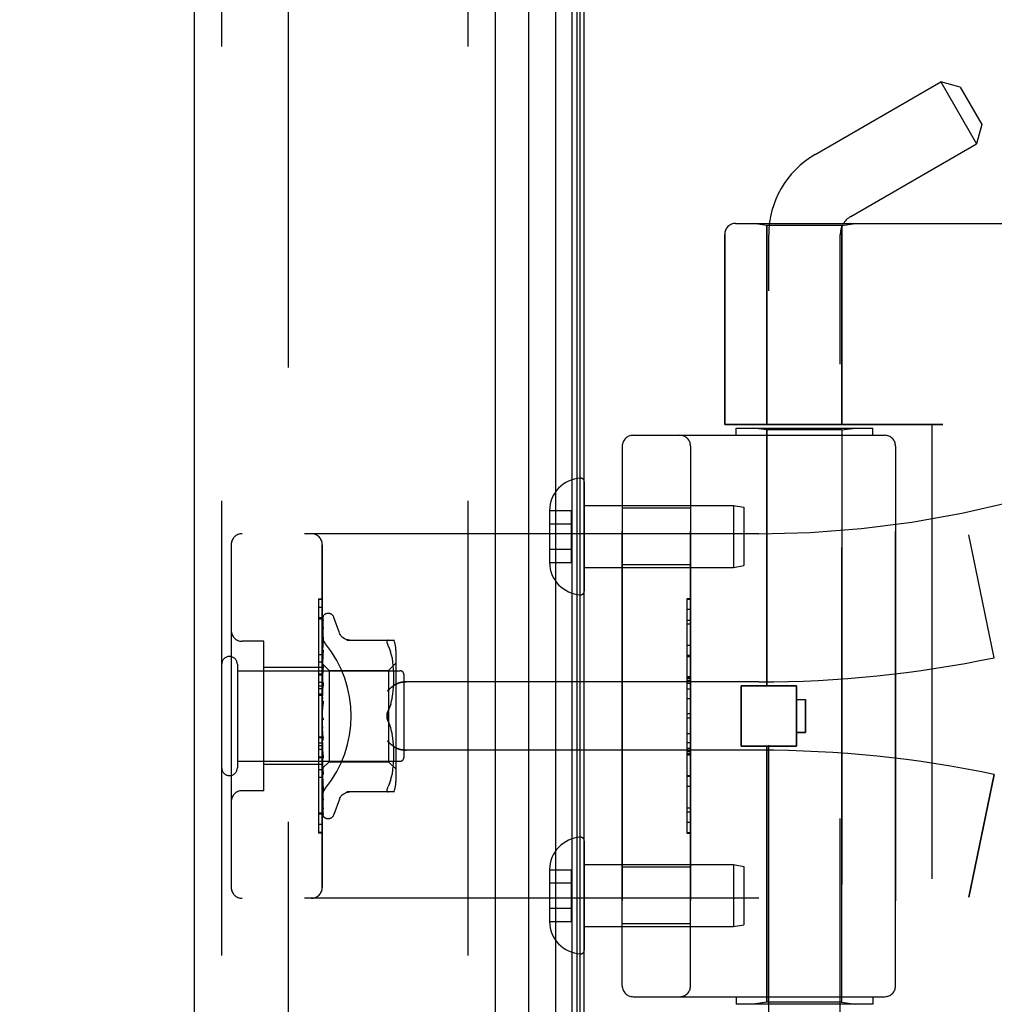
# Model space of a CAD drawing. Header units: inches. Extents: x 0 to 227, y 0 to 147.
# Tile 246 of 256: x 117.55 to 120.22, y 62.45 to 65.15. Entities that reach past the tile are written whole.
import ezdxf

# ---------------------------------------------------------------- set-up
doc = ezdxf.new("R2010")
doc.units = ezdxf.units.IN
doc.header["$LTSCALE"] = 12.466667
doc.header["$MEASUREMENT"] = 0
doc.linetypes.add('HIDDEN', pattern=[0.2, 0.1, -0.1])
doc.layers.get('0').update_dxf_attribs({"linetype": 'CONTINUOUS'})
for name, color, linetype in [('DEFAULT_2', 8, 'HIDDEN'), ('DIMENSIONS', 7, 'CONTINUOUS'), ('LEFTHAND_DOOR_ASSEMBLY', 7, 'CONTINUOUS'), ('RIGHTHAND_DOOR_ASSEMBLY', 7, 'CONTINUOUS')]:
    doc.layers.add(name, color=color, linetype=linetype)
doc.styles.get("Standard").update_dxf_attribs({"font": 'arial.ttf'})
doc.dimstyles.new('DIMSTYLE_1', dxfattribs={"dimtxt": 1, "dimasz": 1.333333, "dimexe": 0.09, "dimexo": 0.07, "dimgap": 0.0375, "dimtad": 0, "dimtih": 1, "dimtoh": 1, "dimzin": 4, "dimdsep": 46, "dimtxsty": 'Standard', "dimblk": '_FILLED', "dimblk1": '_FILLED', "dimblk2": '_FILLED', "dimcen": 0.09, "dimadec": 3, "dimazin": 1, "dimtfac": 1, "dimtdec": 3, "dimtofl": 0, "dimtmove": 0, "dimatfit": 3, "dimldrblk": '_FILLED', "dimfxl": 0, "dimtolj": 1, "dimtzin": 4, "dimarcsym": 0})

# ---------------------------------------------------------------- blocks, each defined once
blk = doc.blocks.new('_FILLED')
at = {"color": 0, "linetype": 'ByBlock'}
blk.add_solid([(0, 0), (-1, 0.2), (-1, -0.2)], dxfattribs=at)
blk = doc.blocks.new('*D12')
at = {"layer": 'DIMENSIONS', "color": 2, "linetype": 'Continuous'}
for p, q in [((118.2684, 101.6174), (114.005, 101.6174)), ((115.205, 101.6174), (115.205, 72.6174)), ((115.205, 41.6174), (115.205, 70.6174)), ((118.2794, 41.6174), (114.005, 41.6174))]:
    blk.add_line(p, q, dxfattribs=at)
at = {"layer": 'DIMENSIONS', "color": 2, "linetype": 'Continuous', "xscale": 1.3333333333, "yscale": 1.3333333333, "zscale": 1.3333333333}
for p, rotation in [((115.205, 101.6174), 90), ((115.205, 41.6174), 270)]:
    blk.add_blockref('_FILLED', p, dxfattribs=dict(at, rotation=rotation))
at = {"layer": 'DIMENSIONS', "color": 2, "linetype": 'Continuous', "insert": (115.205, 72.1174), "char_height": 1, "width": 3.494424, "attachment_point": 2, "line_spacing_factor": 0.9}
blk.add_mtext('60.00', dxfattribs=at)

msp = doc.modelspace()

# ---------------------------------------------------------------- linework, layer by layer
at = {"color": 3, "linetype": 'Continuous'}
msp.add_line((119.0977, 41.7214), (119.0977, 101.5134), dxfattribs=at)
at = {"layer": 'DEFAULT_2', "color": 8, "linetype": 'HIDDEN'}
msp.add_line((118.2852, 100.3518), (118.2852, 42.8829), dxfattribs=at)
at = {"layer": 'LEFTHAND_DOOR_ASSEMBLY', "color": 8, "linetype": 'HIDDEN'}
for p, q in [((118.1027, 101.2324), (118.1027, 42.0024)), ((118.7777, 101.2324), (118.7777, 42.0024)), ((119.513, 64.5936), (121.5767, 64.5936)), ((119.5987, 64.5884), (119.5612, 64.5936)), ((119.8047, 64.5884), (119.5987, 64.5884)), ((119.5987, 64.5884), (119.5987, 64.0424)), ((119.8047, 64.5884), (119.8422, 64.5936)), ((119.8047, 64.5884), (119.8047, 64.0424)), ((119.483, 64.5636), (119.483, 64.0424)), ((120.0817, 64.0424), (119.483, 64.0424)), ((120.0517, 64.0424), (120.0517, 62.4424)), ((119.2317, 64.0124), (119.9217, 64.0124)), ((119.5142, 64.0324), (119.8892, 64.0324)), ((119.5142, 64.0124), (119.5142, 64.0324)), ((119.5987, 64.0271), (119.5612, 64.0324)), ((119.8047, 64.0271), (119.5987, 64.0271)), ((119.5987, 63.3254), (119.5987, 64.0271)), ((119.8047, 64.0271), (119.8422, 64.0324)), ((119.8047, 62.4577), (119.8047, 64.0271)), ((119.8892, 64.0124), (119.8892, 64.0324)), ((119.2017, 63.9824), (119.2017, 62.5024)), ((119.3892, 62.5024), (119.3892, 63.9824)), ((119.9517, 63.9824), (119.9517, 62.5024)), ((119.3892, 63.8129), (119.2017, 63.8129)), ((119.5767, 63.7424), (118.1587, 63.7424)), ((120.2227, 63.4024), (120.1529, 63.739)), ((118.1287, 63.7124), (118.1287, 62.7724)), ((118.3787, 62.7724), (118.3787, 63.7124)), ((119.3892, 63.6569), (119.2017, 63.6569)), ((119.3792, 63.5633), (119.3892, 63.5633)), ((119.3792, 63.5633), (119.3792, 62.9214)), ((119.3892, 63.5631), (119.3792, 63.5631)), ((118.3787, 63.5402), (118.3687, 63.5402)), ((118.3687, 63.5402), (118.3687, 63.1295)), ((118.3787, 63.5117), (118.3687, 63.5117)), ((119.3792, 63.505), (119.3892, 63.505)), ((119.3892, 63.4948), (119.3792, 63.4948)), ((118.2187, 63.4474), (118.1587, 63.4474)), ((118.2187, 63.0374), (118.2187, 63.4474)), ((119.3892, 63.436), (119.3792, 63.436)), ((119.3792, 63.4058), (119.3892, 63.4058)), ((118.3787, 63.3754), (118.2187, 63.3754)), ((118.3787, 63.3904), (118.3687, 63.3904)), ((119.3792, 63.3492), (119.3892, 63.3492)), ((119.3792, 63.349), (119.3892, 63.349)), ((119.3892, 63.3487), (119.3792, 63.3487)), ((118.3787, 63.3343), (118.3687, 63.3343)), ((118.3787, 63.3243), (118.3687, 63.3243)), ((118.3787, 63.3171), (118.3687, 63.3171)), ((119.5767, 63.3361), (118.6091, 63.3361)), ((119.5277, 63.3254), (119.6797, 63.3254)), ((119.5277, 63.1594), (119.5277, 63.3254)), ((119.6797, 63.1594), (119.6797, 63.3254)), ((118.3787, 63.302), (118.3687, 63.302)), ((119.3792, 63.2908), (119.3892, 63.2908)), ((119.6797, 63.2874), (119.7047, 63.2874)), ((119.7047, 63.2874), (119.7047, 63.1974)), ((119.3892, 63.2487), (119.3792, 63.2487)), ((118.3687, 63.1857), (118.3787, 63.1857)), ((119.7047, 63.1974), (119.6797, 63.1974)), ((119.5767, 63.1486), (118.6091, 63.1486)), ((119.3892, 63.1685), (119.3792, 63.1685)), ((119.3892, 63.1529), (119.3792, 63.1529)), ((119.5277, 63.1594), (119.6797, 63.1594)), ((119.5987, 62.4577), (119.5987, 63.1594)), ((118.3687, 63.1295), (118.3787, 63.1295)), ((118.3787, 63.1291), (118.3687, 63.1291)), ((118.3687, 63.1291), (118.3687, 62.9218)), ((118.3787, 63.1274), (118.3687, 63.1274)), ((119.3892, 63.1453), (119.3792, 63.1453)), ((119.3892, 63.1399), (119.3792, 63.1399)), ((119.3892, 63.1351), (119.3792, 63.1351)), ((118.3787, 63.1094), (118.2187, 63.1094)), ((118.3787, 63.074), (118.3687, 63.074)), ((119.3892, 63.0767), (119.3792, 63.0767)), ((120.2227, 63.0824), (120.1529, 62.7458)), ((118.2187, 63.0374), (118.1587, 63.0374)), ((118.3687, 62.9771), (118.3787, 62.9771)), ((119.3892, 62.9504), (119.3792, 62.9504)), ((118.3787, 62.9226), (118.3687, 62.9226)), ((118.3687, 62.9218), (118.3787, 62.9218)), ((119.3892, 62.9214), (119.3792, 62.9214)), ((119.3892, 62.8279), (119.2017, 62.8279)), ((119.5767, 62.7424), (118.1587, 62.7424)), ((119.3892, 62.6719), (119.2017, 62.6719)), ((119.2317, 62.4724), (119.9217, 62.4724)), ((119.5142, 62.4724), (119.5142, 62.4524)), ((119.8892, 62.4524), (119.5142, 62.4524)), ((119.5987, 62.4577), (119.5612, 62.4524)), ((119.8047, 62.4577), (119.5987, 62.4577)), ((119.8047, 62.4577), (119.8422, 62.4524)), ((119.8892, 62.4724), (119.8892, 62.4524))]:
    msp.add_line(p, q, dxfattribs=at)
for points in [[(118.3875, 63.4404), (118.387, 63.441), (118.3866, 63.4416), (118.3861, 63.4422), (118.3857, 63.4428), (118.3852, 63.4435), (118.3848, 63.4441), (118.3844, 63.4448), (118.3839, 63.4455), (118.3835, 63.4462), (118.3832, 63.4469), (118.3828, 63.4476), (118.3824, 63.4484), (118.3821, 63.4491), (118.3817, 63.4499), (118.3814, 63.4506), (118.3811, 63.4514), (118.3808, 63.4522), (118.3805, 63.4529), (118.3803, 63.4537), (118.3801, 63.4545), (118.3798, 63.4553), (118.3796, 63.4561), (118.3795, 63.4569), (118.3793, 63.4576), (118.3792, 63.4584), (118.379, 63.4592), (118.3789, 63.46), (118.3789, 63.4607), (118.3788, 63.4615), (118.3787, 63.4623), (118.3787, 63.463), (118.3787, 63.4638)], [(118.5579, 63.3111), (118.5584, 63.3117), (118.5589, 63.3123), (118.5595, 63.3128), (118.56, 63.3134), (118.5606, 63.314), (118.5612, 63.3145), (118.5617, 63.3151), (118.5623, 63.3157), (118.5629, 63.3162), (118.5635, 63.3168), (118.5641, 63.3174), (118.5648, 63.3179), (118.5654, 63.3185), (118.566, 63.319), (118.5667, 63.3196), (118.5673, 63.3201), (118.568, 63.3207), (118.5686, 63.3212), (118.5693, 63.3217), (118.5699, 63.3223), (118.5706, 63.3228), (118.5712, 63.3233), (118.5719, 63.3238), (118.5726, 63.3243), (118.5732, 63.3248), (118.5739, 63.3253), (118.5746, 63.3257), (118.5752, 63.3262), (118.5759, 63.3266), (118.5765, 63.3271), (118.5772, 63.3275), (118.5778, 63.3279), (118.5785, 63.3283), (118.5791, 63.3287)], [(118.6091, 63.3361), (118.6079, 63.3361), (118.6066, 63.3361), (118.6053, 63.336), (118.604, 63.336), (118.6028, 63.3359), (118.6016, 63.3358), (118.6003, 63.3356), (118.5991, 63.3355), (118.598, 63.3353), (118.5968, 63.3351), (118.5957, 63.3349), (118.5946, 63.3347), (118.5935, 63.3344), (118.5924, 63.3342), (118.5914, 63.3339), (118.5904, 63.3336), (118.5894, 63.3333), (118.5885, 63.333), (118.5875, 63.3327), (118.5866, 63.3324), (118.5858, 63.332), (118.5849, 63.3317), (118.5841, 63.3314), (118.5833, 63.331), (118.5826, 63.3306), (118.5818, 63.3303), (118.5811, 63.3299), (118.5804, 63.3295), (118.5798, 63.3291), (118.5791, 63.3287)], [(118.5791, 63.156), (118.5785, 63.1564), (118.5778, 63.1569), (118.5772, 63.1573), (118.5765, 63.1577), (118.5759, 63.1581), (118.5752, 63.1586), (118.5746, 63.1591), (118.5739, 63.1595), (118.5732, 63.16), (118.5726, 63.1605), (118.5719, 63.161), (118.5712, 63.1615), (118.5706, 63.162), (118.5699, 63.1625), (118.5693, 63.163), (118.5686, 63.1636), (118.568, 63.1641), (118.5673, 63.1646), (118.5667, 63.1652), (118.566, 63.1657), (118.5654, 63.1663), (118.5648, 63.1669), (118.5641, 63.1674), (118.5635, 63.168), (118.5629, 63.1685), (118.5623, 63.1691), (118.5617, 63.1697), (118.5612, 63.1702), (118.5606, 63.1708), (118.56, 63.1714), (118.5595, 63.172), (118.5589, 63.1725), (118.5584, 63.1731), (118.5579, 63.1736)], [(118.5791, 63.156), (118.5798, 63.1557), (118.5804, 63.1553), (118.5811, 63.1549), (118.5818, 63.1545), (118.5826, 63.1541), (118.5833, 63.1538), (118.5841, 63.1534), (118.5849, 63.1531), (118.5858, 63.1527), (118.5866, 63.1524), (118.5875, 63.1521), (118.5885, 63.1518), (118.5894, 63.1515), (118.5904, 63.1512), (118.5914, 63.1509), (118.5924, 63.1506), (118.5935, 63.1504), (118.5946, 63.1501), (118.5957, 63.1499), (118.5968, 63.1497), (118.598, 63.1495), (118.5991, 63.1493), (118.6003, 63.1492), (118.6016, 63.149), (118.6028, 63.1489), (118.604, 63.1488), (118.6053, 63.1487), (118.6066, 63.1487), (118.6079, 63.1487), (118.6091, 63.1486)], [(118.3787, 63.021), (118.3787, 63.0218), (118.3787, 63.0225), (118.3788, 63.0233), (118.3789, 63.024), (118.3789, 63.0248), (118.379, 63.0256), (118.3792, 63.0264), (118.3793, 63.0272), (118.3795, 63.0279), (118.3796, 63.0287), (118.3798, 63.0295), (118.3801, 63.0303), (118.3803, 63.0311), (118.3805, 63.0319), (118.3808, 63.0326), (118.3811, 63.0334), (118.3814, 63.0342), (118.3817, 63.0349), (118.3821, 63.0357), (118.3824, 63.0364), (118.3828, 63.0372), (118.3832, 63.0379), (118.3835, 63.0386), (118.3839, 63.0393), (118.3844, 63.04), (118.3848, 63.0407), (118.3852, 63.0413), (118.3857, 63.042), (118.3861, 63.0426), (118.3866, 63.0432), (118.387, 63.0438), (118.3875, 63.0444)]]:
    msp.add_lwpolyline(points, dxfattribs=at)
for centre, radius, start, end in [((119.513, 64.5636), 0.03, 90, 180), ((119.5767, 66.5175), 2.7751, 270, 316.1116), ((119.2317, 63.9824), 0.03, 90, 180), ((119.3592, 63.9824), 0.03, 0, 90), ((119.9217, 63.9824), 0.03, 0, 90), ((118.1587, 63.7124), 0.03, 90, 180), ((118.3487, 63.7124), 0.03, 0, 90), ((118.1587, 63.4774), 0.03, 180, 270), ((119.5767, 66.5175), 3.1814, 270, 281.7157), ((119.5767, 59.9673), 3.1814, 78.2843, 90), ((118.1587, 63.0074), 0.03, 90, 180), ((118.1587, 62.7724), 0.03, 180, 270), ((118.3487, 62.7724), 0.03, 270, 360), ((119.5767, 59.9673), 2.7751, 43.8884, 90), ((119.2317, 62.5024), 0.03, 180, 270), ((119.3592, 62.5024), 0.03, 270, 360), ((119.9217, 62.5024), 0.03, 270, 360)]:
    msp.add_arc(centre, radius, start, end, dxfattribs=at)
msp.add_ellipse((118.1457, 63.2424), major_axis=(0, 0.3125), ratio=1, start_param=-2.256904, end_param=-0.884689, dxfattribs=at)
at = {"layer": 'RIGHTHAND_DOOR_ASSEMBLY', "color": 7, "linetype": 'Continuous'}
for p, q in [((119.02, 41.952), (119.02, 101.2828)), ((119.0634, 101.2738), (119.0634, 41.961)), ((119.0771, 101.2671), (119.0771, 41.9677)), ((119.0858, 101.2647), (119.0858, 41.9701)), ((118.9448, 101.2544), (118.9448, 41.9804))]:
    msp.add_line(p, q, dxfattribs=at)
at = {"layer": 'RIGHTHAND_DOOR_ASSEMBLY', "color": 3, "linetype": 'Continuous'}
for p, q in [((118.0277, 101.2324), (118.0277, 42.0024)), ((118.8527, 101.2324), (118.8527, 42.0024))]:
    msp.add_line(p, q, dxfattribs=at)
at = {"layer": 'RIGHTHAND_DOOR_ASSEMBLY', "color": 8, "linetype": 'HIDDEN'}
for p, q in [((118.1027, 101.2324), (118.1027, 42.0024)), ((118.7777, 101.2324), (118.7777, 42.0024)), ((119.7307, 64.7824), (120.0758, 64.9816)), ((120.1291, 64.9673), (120.0758, 64.9816)), ((120.0758, 64.9816), (120.1738, 64.8119)), ((120.1291, 64.9673), (120.1881, 64.8652)), ((120.1881, 64.8652), (120.1738, 64.8119)), ((119.8287, 64.6126), (120.1738, 64.8119)), ((119.513, 64.5936), (121.5767, 64.5936)), ((119.5987, 64.5884), (119.5612, 64.5936)), ((119.8047, 64.5884), (119.5987, 64.5884)), ((119.5987, 64.0424), (119.5987, 64.5884)), ((119.8047, 64.5884), (119.8422, 64.5936)), ((119.8047, 64.0424), (119.8047, 64.5884)), ((119.483, 64.0424), (119.483, 64.5636)), ((119.6037, 61.9158), (119.6037, 64.5624)), ((119.7997, 61.7144), (119.7997, 64.5624)), ((119.483, 64.0424), (120.0817, 64.0424)), ((120.0517, 64.0424), (120.0517, 62.4424)), ((119.2317, 64.0124), (119.9217, 64.0124)), ((119.5142, 64.0324), (119.8892, 64.0324)), ((119.5142, 64.0124), (119.5142, 64.0324)), ((119.5987, 64.0271), (119.5612, 64.0324)), ((119.8047, 64.0271), (119.5987, 64.0271)), ((119.5987, 64.0271), (119.5987, 63.3254)), ((119.8047, 64.0271), (119.8422, 64.0324)), ((119.8047, 64.0271), (119.8047, 62.4577)), ((119.8892, 64.0124), (119.8892, 64.0324)), ((119.2017, 62.5024), (119.2017, 63.9824)), ((119.3892, 63.9824), (119.3892, 62.5024)), ((119.9517, 62.5024), (119.9517, 63.9824)), ((119.0977, 63.8848), (119.0977, 63.585)), ((119.0022, 63.8059), (119.0622, 63.8059)), ((119.0022, 63.8059), (119.0022, 63.8049)), ((119.0022, 63.8049), (119.0022, 63.6649)), ((119.0622, 63.6638), (119.0622, 63.8059)), ((119.0977, 63.8199), (119.5068, 63.8199)), ((119.3892, 63.8129), (119.2017, 63.8129)), ((119.5068, 63.8199), (119.5352, 63.8149)), ((119.5068, 63.8199), (119.5068, 63.6499)), ((119.5352, 63.8149), (119.5352, 63.6549)), ((119.0022, 63.7699), (119.0622, 63.7699)), ((119.5767, 63.7424), (118.1587, 63.7424)), ((120.2227, 63.4024), (120.1529, 63.739)), ((118.1287, 63.7124), (118.1287, 62.7724)), ((118.3787, 63.7124), (118.3787, 62.7724)), ((119.0022, 63.6999), (119.0622, 63.6999)), ((119.0022, 63.6649), (119.0022, 63.6638)), ((119.0022, 63.6638), (119.0622, 63.6638)), ((119.0977, 63.6499), (119.5068, 63.6499)), ((119.3892, 63.6569), (119.2017, 63.6569)), ((119.5068, 63.6499), (119.5352, 63.6549)), ((118.3787, 63.563), (118.3687, 63.563)), ((118.3687, 63.563), (118.3687, 63.3557)), ((118.3787, 63.5622), (118.3687, 63.5622)), ((119.3892, 63.5634), (119.3792, 63.5634)), ((119.3792, 63.5634), (119.3792, 62.9214)), ((119.3892, 63.5344), (119.3792, 63.5344)), ((118.3787, 63.5077), (118.3687, 63.5077)), ((118.3795, 63.3852), (118.3813, 63.514)), ((118.3795, 63.3852), (118.3813, 63.5134)), ((118.3795, 63.3801), (118.3813, 63.5048)), ((118.3795, 63.38), (118.3813, 63.503)), ((118.3813, 63.504), (118.3807, 63.5027)), ((118.3952, 63.5236), (118.3944, 63.5236)), ((118.4263, 63.4704), (118.4109, 63.5127)), ((118.3795, 63.37), (118.3813, 63.4861)), ((118.3795, 63.3698), (118.3813, 63.4832)), ((118.3813, 63.4861), (118.3814, 63.4865)), ((118.3813, 63.4832), (118.3814, 63.4837)), ((118.2187, 63.4474), (118.1587, 63.4474)), ((118.2187, 63.0374), (118.2187, 63.4474)), ((118.3801, 63.449), (118.3793, 63.442)), ((118.3795, 63.3553), (118.3813, 63.4585)), ((118.3795, 63.355), (118.3813, 63.4547)), ((118.3813, 63.4585), (118.3813, 63.4586)), ((118.3813, 63.4586), (118.3814, 63.4586)), ((118.3813, 63.4547), (118.3813, 63.4547)), ((118.446, 63.4507), (118.5752, 63.4507)), ((118.5598, 63.4507), (118.5585, 63.4505)), ((118.3793, 63.442), (118.3787, 63.4363)), ((118.3795, 63.3365), (118.3813, 63.4232)), ((118.3795, 63.3361), (118.3813, 63.4184)), ((118.3813, 63.423), (118.3806, 63.4159)), ((118.3813, 63.4232), (118.3813, 63.4231)), ((118.5634, 63.4277), (118.5598, 63.4361)), ((118.5665, 63.4188), (118.5634, 63.4277)), ((118.569, 63.4095), (118.5664, 63.4189)), ((118.5807, 63.422), (118.5807, 63.0628)), ((118.3687, 63.4108), (118.3787, 63.4108)), ((118.3793, 63.4037), (118.3787, 63.3974)), ((118.3806, 63.4159), (118.3793, 63.4037)), ((118.571, 63.3999), (118.569, 63.4095)), ((118.5725, 63.3904), (118.571, 63.4)), ((119.3892, 63.408), (119.3792, 63.408)), ((118.1457, 63.3844), (118.1457, 63.1004)), ((118.1457, 63.3664), (118.5927, 63.3664)), ((118.3787, 63.3754), (118.2187, 63.3754)), ((118.3787, 63.3866), (118.3977, 63.3676)), ((118.3787, 63.3831), (118.3795, 63.3801)), ((118.3787, 63.3779), (118.3795, 63.38)), ((118.3787, 63.3745), (118.3795, 63.3701)), ((118.3787, 63.3662), (118.3795, 63.3698)), ((118.3801, 63.3685), (118.3787, 63.3529)), ((118.3795, 63.3852), (118.3795, 63.3853)), ((118.3795, 63.3852), (118.3795, 63.3852)), ((118.3795, 63.3142), (118.3813, 63.3813)), ((118.3795, 63.38), (118.3795, 63.3801)), ((118.3795, 63.3801), (118.3795, 63.38)), ((118.3795, 63.3138), (118.3813, 63.3758)), ((118.3795, 63.3698), (118.3795, 63.3701)), ((118.3795, 63.37), (118.3795, 63.3698)), ((118.3813, 63.381), (118.3801, 63.3685)), ((118.3813, 63.3813), (118.3813, 63.381)), ((118.3977, 63.3676), (118.5607, 63.3676)), ((118.3977, 63.3676), (118.3977, 63.1171)), ((118.5607, 63.3676), (118.5807, 63.3876)), ((118.5607, 63.3676), (118.5607, 63.1171)), ((118.5736, 63.381), (118.5725, 63.3904)), ((118.5744, 63.3721), (118.5736, 63.3811)), ((118.5748, 63.3634), (118.5743, 63.3722)), ((118.3787, 63.3574), (118.3687, 63.3574)), ((118.3687, 63.3557), (118.3787, 63.3557)), ((118.3787, 63.3553), (118.3687, 63.3553)), ((118.3687, 63.3553), (118.3687, 62.9446)), ((118.3787, 63.3612), (118.3795, 63.3553)), ((118.3787, 63.3499), (118.3795, 63.355)), ((118.3787, 63.3436), (118.3795, 63.3366)), ((118.3795, 63.355), (118.3795, 63.3553)), ((118.3795, 63.3553), (118.3795, 63.355)), ((118.5751, 63.355), (118.5748, 63.3635)), ((118.5748, 63.3297), (118.5751, 63.3385)), ((118.5752, 63.3467), (118.5751, 63.3552)), ((118.5751, 63.3383), (118.5752, 63.3469)), ((118.6027, 63.3564), (118.6027, 63.1284)), ((119.3892, 63.3497), (119.3792, 63.3497)), ((119.3892, 63.3449), (119.3792, 63.3449)), ((119.3892, 63.3395), (119.3792, 63.3395)), ((118.3787, 63.3298), (118.3795, 63.3362)), ((118.3813, 63.334), (118.3787, 63.3045)), ((118.3787, 63.3223), (118.3795, 63.3144)), ((118.3787, 63.3064), (118.3795, 63.3139)), ((118.3795, 63.3361), (118.3795, 63.3366)), ((118.3795, 63.3365), (118.3795, 63.3362)), ((118.3795, 63.2893), (118.3813, 63.3343)), ((118.3795, 63.2888), (118.3813, 63.3283)), ((118.3795, 63.3141), (118.3795, 63.3144)), ((118.3795, 63.3142), (118.3795, 63.3139)), ((118.3795, 63.3138), (118.3795, 63.3141)), ((118.3813, 63.3343), (118.3813, 63.334)), ((118.5724, 63.3024), (118.5736, 63.3119)), ((118.5736, 63.3117), (118.5743, 63.321)), ((118.5743, 63.3208), (118.5748, 63.3299)), ((119.5767, 63.3361), (118.6091, 63.3361)), ((119.3892, 63.3318), (119.3792, 63.3318)), ((119.3892, 63.3163), (119.3792, 63.3163)), ((119.6797, 63.3254), (119.5277, 63.3254)), ((119.5277, 63.3254), (119.5277, 63.1594)), ((119.6797, 63.3254), (119.6797, 63.1594)), ((118.3787, 63.2991), (118.3687, 63.2991)), ((118.3787, 63.2981), (118.3795, 63.2896)), ((118.3787, 63.2808), (118.3795, 63.2891)), ((118.3813, 63.2838), (118.3787, 63.2538)), ((118.3795, 63.2888), (118.3795, 63.2896)), ((118.3795, 63.2893), (118.3795, 63.2891)), ((118.5665, 63.2744), (118.569, 63.2837)), ((118.569, 63.2837), (118.571, 63.2932)), ((118.5709, 63.293), (118.5725, 63.3026)), ((119.6797, 63.2874), (119.7047, 63.2874)), ((119.7047, 63.1974), (119.7047, 63.2874)), ((118.3787, 63.2719), (118.3795, 63.2631)), ((118.3795, 63.2619), (118.38, 63.2666)), ((118.5598, 63.257), (118.5634, 63.2656)), ((118.3787, 63.2447), (118.3795, 63.2358)), ((118.3787, 63.2389), (118.3789, 63.2385)), ((118.3787, 63.2264), (118.3795, 63.2353)), ((118.3795, 63.2371), (118.3802, 63.2361)), ((119.3892, 63.2361), (119.3792, 63.2361)), ((118.3787, 63.2173), (118.3795, 63.2088)), ((118.3787, 63.1996), (118.3795, 63.2083)), ((118.3813, 63.1756), (118.3787, 63.2055)), ((118.3813, 63.1816), (118.3795, 63.2092)), ((118.3795, 63.2092), (118.3795, 63.2083)), ((118.3795, 63.2086), (118.3795, 63.2088)), ((118.3813, 63.1754), (118.3795, 63.2086)), ((118.5598, 63.2278), (118.5634, 63.2192)), ((118.5665, 63.2103), (118.5634, 63.2192)), ((118.569, 63.2011), (118.5665, 63.2104)), ((118.3787, 63.1828), (118.3687, 63.1828)), ((118.3787, 63.1909), (118.3795, 63.183)), ((118.3787, 63.1743), (118.3795, 63.1825)), ((118.3813, 63.1322), (118.3795, 63.1832)), ((118.3795, 63.1832), (118.3795, 63.1825)), ((118.3795, 63.1827), (118.3795, 63.183)), ((118.3813, 63.1265), (118.3795, 63.1827)), ((118.3813, 63.1756), (118.3813, 63.1754)), ((118.571, 63.1916), (118.569, 63.2011)), ((118.5725, 63.1822), (118.5709, 63.1918)), ((118.5736, 63.1729), (118.5724, 63.1824)), ((119.3792, 63.194), (119.3892, 63.194)), ((119.6797, 63.1974), (119.7047, 63.1974)), ((118.3787, 63.1677), (118.3687, 63.1677)), ((118.3787, 63.1605), (118.3687, 63.1605)), ((118.3787, 63.1505), (118.3687, 63.1505)), ((118.3787, 63.1663), (118.3795, 63.1594)), ((118.3787, 63.1514), (118.3795, 63.1589)), ((118.3787, 63.1557), (118.3813, 63.1268)), ((118.3813, 63.087), (118.3795, 63.1595)), ((118.3795, 63.1595), (118.3795, 63.1589)), ((118.3795, 63.1591), (118.3795, 63.1594)), ((118.3813, 63.0818), (118.3795, 63.1591)), ((118.5743, 63.1638), (118.5736, 63.1731)), ((118.5748, 63.1549), (118.5743, 63.164)), ((118.5751, 63.1463), (118.5748, 63.1551)), ((119.5767, 63.1486), (118.6091, 63.1486)), ((119.6797, 63.1594), (119.5277, 63.1594)), ((119.5987, 63.1594), (119.5987, 62.4577)), ((118.3787, 63.1445), (118.3795, 63.1387)), ((118.3787, 63.1319), (118.3795, 63.1384)), ((118.3787, 63.1262), (118.3795, 63.1218)), ((118.3787, 63.1163), (118.3795, 63.1215)), ((118.3813, 63.0474), (118.3795, 63.1388)), ((118.3795, 63.1388), (118.3795, 63.1384)), ((118.3795, 63.1384), (118.3795, 63.1387)), ((118.3813, 63.043), (118.3795, 63.1384)), ((118.3813, 63.0148), (118.3795, 63.1219)), ((118.3795, 63.1219), (118.3795, 63.1215)), ((118.3795, 63.1216), (118.3795, 63.1218)), ((118.3813, 63.0114), (118.3795, 63.1216)), ((118.3813, 63.1267), (118.3813, 63.1265)), ((118.5743, 63.1126), (118.5748, 63.1214)), ((118.5748, 63.1212), (118.5751, 63.1297)), ((118.5752, 63.1379), (118.5751, 63.1465)), ((118.5751, 63.1296), (118.5752, 63.1381)), ((119.3892, 63.136), (119.3792, 63.136)), ((119.3792, 63.1358), (119.3892, 63.1358)), ((119.3792, 63.1356), (119.3892, 63.1356)), ((118.1457, 63.1184), (118.5927, 63.1184)), ((118.3787, 63.1094), (118.2187, 63.1094)), ((118.3787, 63.0944), (118.3687, 63.0944)), ((118.3787, 63.1121), (118.3795, 63.1093)), ((118.3787, 63.1053), (118.3795, 63.1091)), ((118.3787, 63.0982), (118.3795, 63.0989)), ((118.3795, 63.0989), (118.3977, 63.1171)), ((118.3813, 62.9905), (118.3795, 63.1093)), ((118.3795, 63.1091), (118.3795, 63.1093)), ((118.3795, 63.1093), (118.3795, 63.1091)), ((118.3813, 62.9882), (118.3795, 63.1091)), ((118.3813, 62.9742), (118.3795, 63.1016)), ((118.3795, 63.1016), (118.3795, 63.1014)), ((118.3795, 63.1015), (118.3795, 63.1015)), ((118.3813, 62.9698), (118.3795, 63.0989)), ((118.3795, 63.0989), (118.3795, 63.0989)), ((118.3801, 63.094), (118.3813, 63.082)), ((118.3977, 63.1171), (118.5607, 63.1171)), ((118.5607, 63.1171), (118.5807, 63.0971)), ((118.571, 63.0848), (118.5725, 63.0944)), ((118.5725, 63.0944), (118.5736, 63.1038)), ((118.5736, 63.1037), (118.5744, 63.1127)), ((118.3787, 63.0671), (118.3793, 63.0611)), ((118.3813, 63.082), (118.3813, 63.0818)), ((118.5664, 63.0659), (118.569, 63.0753)), ((118.569, 63.0753), (118.571, 63.0849)), ((119.3792, 63.079), (119.3892, 63.079)), ((120.1529, 62.7458), (120.2227, 63.0824)), ((118.3793, 63.0611), (118.3801, 63.0535)), ((118.3813, 63.0431), (118.3813, 63.043)), ((118.5634, 63.0571), (118.5598, 63.0486)), ((118.5634, 63.0571), (118.5665, 63.066)), ((119.3892, 63.0488), (119.3792, 63.0488)), ((118.2187, 63.0374), (118.1587, 63.0374)), ((118.4263, 63.0144), (118.4109, 62.9721)), ((118.5752, 63.0341), (118.446, 63.0341)), ((118.3814, 63.0112), (118.3813, 63.0114)), ((118.3814, 62.9875), (118.3813, 62.9882)), ((119.3892, 62.99), (119.3792, 62.99)), ((118.3787, 62.9731), (118.3687, 62.9731)), ((118.3828, 62.9659), (118.383, 62.9657)), ((118.3952, 62.9611), (118.3944, 62.9611)), ((119.3792, 62.9798), (119.3892, 62.9798)), ((118.3787, 62.9446), (118.3687, 62.9446)), ((119.3892, 62.9217), (119.3792, 62.9217)), ((119.3792, 62.9214), (119.3892, 62.9214)), ((119.0977, 62.8998), (119.0977, 62.6)), ((119.0977, 62.8349), (119.5068, 62.8349)), ((119.3892, 62.8279), (119.2017, 62.8279)), ((119.5068, 62.8349), (119.5352, 62.8299)), ((119.5068, 62.8349), (119.5068, 62.6649)), ((119.5352, 62.8299), (119.5352, 62.6699)), ((119.0022, 62.8209), (119.0622, 62.8209)), ((119.0022, 62.8209), (119.0022, 62.8199)), ((119.0022, 62.8199), (119.0022, 62.6799)), ((119.0622, 62.6788), (119.0622, 62.8209)), ((119.0022, 62.7849), (119.0622, 62.7849)), ((119.5767, 62.7424), (118.1587, 62.7424)), ((119.0022, 62.7149), (119.0622, 62.7149)), ((119.0022, 62.6799), (119.0022, 62.6788)), ((119.0022, 62.6788), (119.0622, 62.6788)), ((119.0977, 62.6649), (119.5068, 62.6649)), ((119.3892, 62.6719), (119.2017, 62.6719)), ((119.5068, 62.6649), (119.5352, 62.6699)), ((119.2317, 62.4724), (119.9217, 62.4724)), ((119.5142, 62.4724), (119.5142, 62.4524)), ((119.8892, 62.4524), (119.5142, 62.4524)), ((119.5987, 62.4577), (119.5612, 62.4524)), ((119.8047, 62.4577), (119.5987, 62.4577)), ((119.8047, 62.4577), (119.8422, 62.4524)), ((119.8892, 62.4724), (119.8892, 62.4524))]:
    msp.add_line(p, q, dxfattribs=at)
for points in [[(118.382, 63.5167), (118.3816, 63.5159), (118.381, 63.5146), (118.3805, 63.5132), (118.38, 63.5117), (118.3795, 63.5102), (118.3791, 63.5086), (118.3787, 63.5069)], [(118.3822, 63.5163), (118.3822, 63.5163), (118.3821, 63.5163), (118.382, 63.5162), (118.3819, 63.5159), (118.3816, 63.5156), (118.3814, 63.5153), (118.3811, 63.5149), (118.3808, 63.5145), (118.3805, 63.514), (118.3802, 63.5135), (118.3799, 63.5129), (118.3796, 63.5123), (118.3793, 63.5117), (118.3791, 63.5111), (118.3788, 63.5104), (118.3787, 63.5102)], [(118.3795, 63.5146), (118.3795, 63.5144), (118.3791, 63.5136), (118.3787, 63.5126)], [(118.3815, 63.5059), (118.3811, 63.5045), (118.3807, 63.5025), (118.3802, 63.5004), (118.3798, 63.4983), (118.3794, 63.496), (118.379, 63.4938), (118.3787, 63.492)], [(118.3807, 63.5027), (118.3804, 63.5022), (118.3801, 63.5017), (118.3798, 63.5012), (118.3796, 63.5006), (118.3793, 63.4999), (118.379, 63.4993), (118.3788, 63.4986), (118.3787, 63.4985)], [(118.3813, 63.514), (118.3814, 63.5147), (118.3815, 63.5153), (118.3816, 63.5158), (118.3818, 63.5163), (118.382, 63.5168)], [(118.3813, 63.5134), (118.3814, 63.5139), (118.3814, 63.5144), (118.3816, 63.515), (118.3817, 63.5155), (118.3819, 63.5159), (118.382, 63.5161), (118.3821, 63.5163), (118.3822, 63.5163)], [(118.3813, 63.5048), (118.3814, 63.5052), (118.3814, 63.5057), (118.3815, 63.5059)], [(118.3816, 63.5044), (118.3816, 63.5044), (118.3816, 63.5045), (118.3816, 63.5044), (118.3815, 63.5042), (118.3813, 63.504)], [(118.3813, 63.503), (118.3814, 63.5035), (118.3814, 63.5039), (118.3815, 63.5042), (118.3816, 63.5044)], [(118.3814, 63.4865), (118.3811, 63.4846), (118.3806, 63.4817), (118.3802, 63.4789), (118.3797, 63.476), (118.3793, 63.4731), (118.379, 63.4702), (118.3787, 63.4682)], [(118.3802, 63.481), (118.3798, 63.4803), (118.3795, 63.4796), (118.3792, 63.4788), (118.3789, 63.478), (118.3787, 63.4776)], [(118.3814, 63.4837), (118.3814, 63.4837), (118.3814, 63.4836), (118.3813, 63.4834), (118.3812, 63.4831), (118.381, 63.4827), (118.3807, 63.4822), (118.3802, 63.481)], [(118.3787, 63.4638), (118.3787, 63.463), (118.3787, 63.4623), (118.3788, 63.4615), (118.3789, 63.4607), (118.3789, 63.46), (118.379, 63.4592), (118.3792, 63.4584), (118.3793, 63.4576), (118.3795, 63.4569), (118.3796, 63.4561), (118.3798, 63.4553), (118.3801, 63.4545), (118.3803, 63.4537), (118.3805, 63.4529), (118.3808, 63.4522), (118.3811, 63.4514), (118.3814, 63.4506), (118.3817, 63.4499), (118.3821, 63.4491), (118.3824, 63.4484), (118.3828, 63.4476), (118.3832, 63.4469), (118.3835, 63.4462), (118.3839, 63.4455), (118.3844, 63.4448), (118.3848, 63.4441), (118.3852, 63.4435), (118.3857, 63.4428), (118.3861, 63.4422), (118.3866, 63.4416), (118.387, 63.441), (118.3875, 63.4404)], [(118.3813, 63.4547), (118.3813, 63.4547), (118.3813, 63.4546), (118.3812, 63.4543), (118.3811, 63.4539), (118.3809, 63.4534), (118.3806, 63.4528), (118.3803, 63.4521), (118.38, 63.4514), (118.3797, 63.4506), (118.3793, 63.4498), (118.3789, 63.4489), (118.3787, 63.4483)], [(118.3814, 63.4586), (118.381, 63.4561), (118.3801, 63.449)], [(118.4538, 63.4507), (118.4502, 63.451), (118.4465, 63.4517), (118.4429, 63.4528), (118.4396, 63.4545), (118.4364, 63.4565), (118.4335, 63.4589), (118.431, 63.4617), (118.4289, 63.4647), (118.4272, 63.468), (118.4264, 63.4699)], [(118.5598, 63.4361), (118.5585, 63.4389), (118.5576, 63.4413), (118.5569, 63.4434), (118.5565, 63.4453), (118.5564, 63.4468), (118.5565, 63.4481), (118.5569, 63.4492), (118.5576, 63.45), (118.5585, 63.4505)], [(118.3813, 63.4184), (118.3813, 63.4182), (118.3813, 63.4179), (118.3812, 63.4175), (118.381, 63.417), (118.3808, 63.4164), (118.3805, 63.4157), (118.3802, 63.415), (118.3795, 63.4136)], [(118.3795, 63.4136), (118.3792, 63.4128), (118.3789, 63.412), (118.3787, 63.4116)], [(118.3787, 63.3866), (118.3789, 63.3863), (118.3791, 63.386), (118.3793, 63.3856), (118.3795, 63.3853)], [(118.3787, 63.3863), (118.379, 63.386), (118.3792, 63.3857), (118.3794, 63.3855), (118.3795, 63.3853), (118.3795, 63.3852), (118.3795, 63.3852)], [(118.3787, 63.3856), (118.379, 63.3854), (118.3792, 63.3853), (118.3794, 63.3852), (118.3795, 63.3852), (118.3795, 63.3852), (118.3795, 63.3852)], [(118.3787, 63.3848), (118.3789, 63.385), (118.3791, 63.3851), (118.3793, 63.3852), (118.3795, 63.3852)], [(118.3787, 63.3817), (118.379, 63.3813), (118.3792, 63.3809), (118.3794, 63.3806), (118.3795, 63.3804), (118.3795, 63.3801), (118.3795, 63.3801)], [(118.3787, 63.3798), (118.379, 63.3797), (118.3792, 63.3797), (118.3794, 63.3797), (118.3795, 63.3798), (118.3795, 63.38)], [(118.3787, 63.3721), (118.379, 63.3716), (118.3792, 63.3712), (118.3794, 63.3707), (118.3795, 63.3704), (118.3795, 63.3701), (118.3795, 63.37)], [(118.3801, 63.3719), (118.3794, 63.3704), (118.3791, 63.3697), (118.3787, 63.3689)], [(118.3787, 63.369), (118.379, 63.3691), (118.3792, 63.3692), (118.3794, 63.3693), (118.3795, 63.3695), (118.3795, 63.3698)], [(118.3813, 63.3758), (118.3813, 63.3757), (118.3813, 63.3752), (118.3812, 63.3747), (118.381, 63.3741), (118.3807, 63.3734), (118.3804, 63.3727), (118.3801, 63.3719)], [(118.3787, 63.3578), (118.379, 63.3573), (118.3792, 63.3567), (118.3794, 63.3562), (118.3795, 63.3558), (118.3795, 63.3554), (118.3795, 63.3553)], [(118.3787, 63.3537), (118.379, 63.3538), (118.3792, 63.354), (118.3794, 63.3543), (118.3795, 63.3546), (118.3795, 63.355)], [(118.3787, 63.3394), (118.379, 63.3388), (118.3792, 63.3382), (118.3794, 63.3376), (118.3795, 63.3371), (118.3795, 63.3366), (118.3795, 63.3365)], [(118.3787, 63.3343), (118.379, 63.3346), (118.3792, 63.3349), (118.3794, 63.3352), (118.3795, 63.3356), (118.3795, 63.3361)], [(118.3813, 63.3283), (118.3813, 63.3277), (118.3811, 63.327), (118.3809, 63.3263), (118.3807, 63.3256), (118.3804, 63.325), (118.3801, 63.3243), (118.3797, 63.3237), (118.3794, 63.3231), (118.3791, 63.3225), (118.3788, 63.3219), (118.3787, 63.3217)], [(118.3787, 63.3174), (118.379, 63.3168), (118.3792, 63.3162), (118.3794, 63.3156), (118.3795, 63.315), (118.3795, 63.3144), (118.3795, 63.3142)], [(118.3787, 63.3116), (118.379, 63.3119), (118.3792, 63.3123), (118.3793, 63.3127), (118.3794, 63.3132), (118.3795, 63.3136), (118.3795, 63.3138)], [(118.5791, 63.3287), (118.5785, 63.3283), (118.5778, 63.3279), (118.5772, 63.3275), (118.5765, 63.3271), (118.5759, 63.3266), (118.5752, 63.3262), (118.5746, 63.3257), (118.5739, 63.3253), (118.5732, 63.3248), (118.5726, 63.3243), (118.5719, 63.3238), (118.5712, 63.3233), (118.5706, 63.3228), (118.5699, 63.3223), (118.5693, 63.3217), (118.5686, 63.3212), (118.568, 63.3207), (118.5673, 63.3201), (118.5667, 63.3196), (118.566, 63.319), (118.5654, 63.3185), (118.5648, 63.3179), (118.5641, 63.3174), (118.5635, 63.3168), (118.5629, 63.3162), (118.5623, 63.3157), (118.5617, 63.3151), (118.5612, 63.3145), (118.5606, 63.314), (118.56, 63.3134), (118.5595, 63.3128), (118.5589, 63.3123), (118.5584, 63.3117), (118.5579, 63.3111)], [(118.5791, 63.3287), (118.5798, 63.3291), (118.5804, 63.3295), (118.5811, 63.3299), (118.5818, 63.3303), (118.5826, 63.3306), (118.5833, 63.331), (118.5841, 63.3314), (118.5849, 63.3317), (118.5858, 63.332), (118.5866, 63.3324), (118.5875, 63.3327), (118.5885, 63.333), (118.5894, 63.3333), (118.5904, 63.3336), (118.5914, 63.3339), (118.5924, 63.3342), (118.5935, 63.3344), (118.5946, 63.3347), (118.5957, 63.3349), (118.5968, 63.3351), (118.598, 63.3353), (118.5991, 63.3355), (118.6003, 63.3356), (118.6016, 63.3358), (118.6028, 63.3359), (118.604, 63.336), (118.6053, 63.336), (118.6066, 63.3361), (118.6079, 63.3361), (118.6091, 63.3361)], [(118.3787, 63.2927), (118.379, 63.2921), (118.3792, 63.2915), (118.3794, 63.2909), (118.3795, 63.2902), (118.3795, 63.2896), (118.3795, 63.2893)], [(118.3787, 63.2864), (118.379, 63.2869), (118.3792, 63.2873), (118.3794, 63.2879), (118.3795, 63.2884), (118.3795, 63.2888)], [(118.3813, 63.2774), (118.3812, 63.277), (118.3811, 63.2763), (118.3809, 63.2756), (118.3806, 63.2751), (118.3804, 63.2745), (118.3801, 63.2741), (118.3798, 63.2737), (118.3796, 63.2733), (118.3793, 63.2729), (118.3791, 63.2725), (118.3788, 63.2721), (118.3787, 63.272)], [(118.3787, 63.2662), (118.379, 63.2656), (118.3792, 63.265), (118.3794, 63.2644), (118.3795, 63.2638), (118.3795, 63.2632), (118.3795, 63.2625)], [(118.3787, 63.2596), (118.379, 63.2601), (118.3792, 63.2607), (118.3794, 63.2613), (118.3795, 63.2619)], [(118.3795, 63.2619), (118.3795, 63.2625), (118.3795, 63.2631)], [(118.38, 63.2666), (118.381, 63.2747), (118.3813, 63.2773)], [(118.5564, 63.2424), (118.5564, 63.2448), (118.5567, 63.2472), (118.5572, 63.2497), (118.5579, 63.2522), (118.5587, 63.2546), (118.5598, 63.257)], [(118.5598, 63.257), (118.5592, 63.2557), (118.5587, 63.2544), (118.5582, 63.253), (118.5577, 63.2515)], [(118.5665, 63.2745), (118.5634, 63.2656), (118.5598, 63.257)], [(118.3787, 63.2381), (118.3789, 63.2378), (118.379, 63.2376), (118.3792, 63.2374), (118.3793, 63.2373), (118.3793, 63.2372), (118.3794, 63.2372)], [(118.3787, 63.2322), (118.379, 63.2328), (118.3792, 63.2334), (118.3794, 63.234), (118.3795, 63.2346), (118.3795, 63.2352), (118.3795, 63.2358)], [(118.3802, 63.2361), (118.38, 63.2364), (118.3798, 63.2368), (118.3796, 63.2372), (118.3793, 63.2376), (118.3791, 63.2381), (118.3789, 63.2385)], [(118.3789, 63.2385), (118.379, 63.2383), (118.3792, 63.2377), (118.3794, 63.2371), (118.3795, 63.2365), (118.3795, 63.2359), (118.3795, 63.2353)], [(118.3794, 63.2372), (118.3795, 63.2371), (118.3795, 63.237), (118.3796, 63.237), (118.3796, 63.2369), (118.3797, 63.2368), (118.3797, 63.2368), (118.3798, 63.2367), (118.3799, 63.2366)], [(118.38, 63.2365), (118.38, 63.2364), (118.3801, 63.2363), (118.3802, 63.2362), (118.3803, 63.2361)], [(118.3803, 63.2361), (118.3805, 63.2358), (118.3807, 63.2354), (118.3809, 63.2349), (118.3811, 63.2344), (118.3812, 63.2338), (118.3813, 63.2332), (118.3813, 63.2326), (118.3813, 63.232)], [(118.5573, 63.25), (118.557, 63.2485), (118.5567, 63.247), (118.5565, 63.2454), (118.5564, 63.2439), (118.5564, 63.2424)], [(118.5598, 63.2278), (118.5587, 63.2302), (118.5579, 63.2326), (118.5572, 63.2351), (118.5567, 63.2376), (118.5564, 63.24), (118.5564, 63.2424)], [(118.5564, 63.2424), (118.5564, 63.2405), (118.5566, 63.2386), (118.5569, 63.2366), (118.5573, 63.2347)], [(118.5578, 63.2329), (118.5584, 63.2311), (118.5591, 63.2294), (118.5598, 63.2278)], [(118.3787, 63.2116), (118.379, 63.2112), (118.3792, 63.2106), (118.3794, 63.2101), (118.3795, 63.2095), (118.3795, 63.2092)], [(118.3787, 63.2052), (118.379, 63.2058), (118.3792, 63.2064), (118.3794, 63.207), (118.3795, 63.2076), (118.3795, 63.2082), (118.3795, 63.2086)], [(118.3787, 63.1877), (118.3788, 63.1875), (118.3791, 63.187), (118.3797, 63.186)], [(118.3787, 63.1855), (118.379, 63.1851), (118.3792, 63.1847), (118.3794, 63.1842), (118.3795, 63.1837), (118.3795, 63.1832)], [(118.3787, 63.1794), (118.379, 63.1801), (118.3792, 63.1807), (118.3794, 63.1813), (118.3795, 63.1819), (118.3795, 63.1825), (118.3795, 63.1827)], [(118.3797, 63.186), (118.38, 63.1854), (118.3803, 63.1849), (118.3806, 63.1843), (118.3809, 63.1837), (118.3811, 63.183), (118.3812, 63.1824), (118.3813, 63.1817), (118.3813, 63.1816)], [(118.3787, 63.1615), (118.379, 63.1612), (118.3792, 63.1608), (118.3794, 63.1604), (118.3795, 63.1599), (118.3795, 63.1595)], [(118.3787, 63.156), (118.379, 63.1566), (118.3792, 63.1572), (118.3794, 63.1578), (118.3795, 63.1584), (118.3795, 63.1589), (118.3795, 63.1591)], [(118.5579, 63.1736), (118.5584, 63.1731), (118.5589, 63.1725), (118.5595, 63.172), (118.56, 63.1714), (118.5606, 63.1708), (118.5612, 63.1702), (118.5617, 63.1697), (118.5623, 63.1691), (118.5629, 63.1685), (118.5635, 63.168), (118.5641, 63.1674), (118.5648, 63.1669), (118.5654, 63.1663), (118.566, 63.1657), (118.5667, 63.1652), (118.5673, 63.1646), (118.568, 63.1641), (118.5686, 63.1636), (118.5693, 63.163), (118.5699, 63.1625), (118.5706, 63.162), (118.5712, 63.1615), (118.5719, 63.161), (118.5726, 63.1605), (118.5732, 63.16), (118.5739, 63.1595), (118.5746, 63.1591), (118.5752, 63.1586), (118.5759, 63.1581), (118.5765, 63.1577), (118.5772, 63.1573), (118.5778, 63.1569), (118.5785, 63.1564), (118.5791, 63.156)], [(118.6091, 63.1486), (118.6079, 63.1487), (118.6066, 63.1487), (118.6053, 63.1487), (118.604, 63.1488), (118.6028, 63.1489), (118.6016, 63.149), (118.6003, 63.1492), (118.5991, 63.1493), (118.598, 63.1495), (118.5968, 63.1497), (118.5957, 63.1499), (118.5946, 63.1501), (118.5935, 63.1504), (118.5924, 63.1506), (118.5914, 63.1509), (118.5904, 63.1512), (118.5894, 63.1515), (118.5885, 63.1518), (118.5875, 63.1521), (118.5866, 63.1524), (118.5858, 63.1527), (118.5849, 63.1531), (118.5841, 63.1534), (118.5833, 63.1538), (118.5826, 63.1541), (118.5818, 63.1545), (118.5811, 63.1549), (118.5804, 63.1553), (118.5798, 63.1557), (118.5791, 63.156)], [(118.3787, 63.1403), (118.379, 63.1401), (118.3792, 63.1399), (118.3794, 63.1396), (118.3795, 63.1392), (118.3795, 63.1388)], [(118.3787, 63.139), (118.379, 63.1384), (118.3793, 63.1377)], [(118.3787, 63.1357), (118.379, 63.1363), (118.3792, 63.1368), (118.3794, 63.1374), (118.3795, 63.1379), (118.3795, 63.1383), (118.3795, 63.1384)], [(118.3787, 63.1229), (118.379, 63.1228), (118.3792, 63.1227), (118.3794, 63.1224), (118.3795, 63.1222), (118.3795, 63.1219)], [(118.3787, 63.1193), (118.379, 63.1198), (118.3792, 63.1203), (118.3794, 63.1207), (118.3795, 63.1212), (118.3795, 63.1215), (118.3795, 63.1216)], [(118.3793, 63.1377), (118.38, 63.1364), (118.3803, 63.1357), (118.3807, 63.1349), (118.3809, 63.1342), (118.3811, 63.1335), (118.3813, 63.1329), (118.3813, 63.1323), (118.3813, 63.1322)], [(118.3787, 63.1098), (118.379, 63.1098), (118.3792, 63.1098), (118.3794, 63.1097), (118.3795, 63.1095), (118.3795, 63.1093)], [(118.3787, 63.1073), (118.379, 63.1077), (118.3792, 63.1081), (118.3794, 63.1085), (118.3795, 63.1088), (118.3795, 63.1091), (118.3795, 63.1091)], [(118.3787, 63.109), (118.3789, 63.1066), (118.3801, 63.094)], [(118.3787, 63.1028), (118.3789, 63.1024), (118.3791, 63.1021), (118.3793, 63.1018), (118.3795, 63.1015)], [(118.3787, 63.1014), (118.379, 63.1016), (118.3792, 63.1017), (118.3794, 63.1017), (118.3795, 63.1017), (118.3795, 63.1016)], [(118.3787, 63.1002), (118.379, 63.1005), (118.3792, 63.1008), (118.3794, 63.1011), (118.3795, 63.1013), (118.3795, 63.1015), (118.3795, 63.1015)], [(118.3787, 63.0993), (118.3789, 63.0998), (118.3791, 63.1003), (118.3793, 63.1009), (118.3795, 63.1014)], [(118.3787, 63.0984), (118.3789, 63.0985), (118.3791, 63.0986), (118.3793, 63.0987), (118.3795, 63.0989)], [(118.3787, 63.0939), (118.3788, 63.0937), (118.3791, 63.0929), (118.3795, 63.0921)], [(118.3795, 63.0921), (118.3802, 63.0905), (118.3806, 63.0897), (118.3808, 63.089), (118.3811, 63.0883), (118.3812, 63.0878), (118.3813, 63.0873), (118.3813, 63.087)], [(118.3787, 63.054), (118.3789, 63.0535), (118.3792, 63.0527), (118.3796, 63.0519), (118.3803, 63.0504)], [(118.3875, 63.0444), (118.387, 63.0438), (118.3866, 63.0432), (118.3861, 63.0426), (118.3857, 63.042), (118.3852, 63.0413), (118.3848, 63.0407), (118.3844, 63.04), (118.3839, 63.0393), (118.3835, 63.0386), (118.3832, 63.0379), (118.3828, 63.0372), (118.3824, 63.0364), (118.3821, 63.0357), (118.3817, 63.0349), (118.3814, 63.0342), (118.3811, 63.0334), (118.3808, 63.0326), (118.3805, 63.0319), (118.3803, 63.0311), (118.3801, 63.0303), (118.3798, 63.0295), (118.3796, 63.0287), (118.3795, 63.0279), (118.3793, 63.0272), (118.3792, 63.0264), (118.379, 63.0256), (118.3789, 63.0248), (118.3789, 63.024), (118.3788, 63.0233), (118.3787, 63.0225), (118.3787, 63.0218), (118.3787, 63.021)], [(118.3801, 63.0535), (118.3806, 63.0497), (118.3813, 63.0431)], [(118.3803, 63.0504), (118.3806, 63.0497), (118.3808, 63.0491), (118.381, 63.0485), (118.3812, 63.048), (118.3813, 63.0477), (118.3813, 63.0475), (118.3813, 63.0474)], [(118.5576, 63.0348), (118.5569, 63.0356), (118.5565, 63.0367), (118.5564, 63.038), (118.5565, 63.0395), (118.5569, 63.0413), (118.5576, 63.0434), (118.5585, 63.0459), (118.5598, 63.0486)], [(118.3787, 63.0316), (118.3789, 63.0295), (118.3793, 63.0263), (118.3797, 63.0231), (118.3802, 63.0198), (118.3806, 63.0166), (118.3814, 63.0112)], [(118.3787, 63.0209), (118.3788, 63.0206), (118.3791, 63.0197), (118.3795, 63.0189), (118.3798, 63.0181), (118.3805, 63.0167)], [(118.3805, 63.0167), (118.3808, 63.0161), (118.381, 63.0156), (118.3812, 63.0152), (118.3812, 63.015)], [(118.3812, 63.015), (118.3813, 63.0148), (118.3814, 63.0147), (118.3814, 63.0146), (118.3814, 63.0147), (118.3813, 63.0148)], [(118.4264, 63.0149), (118.4272, 63.0168), (118.4289, 63.02), (118.431, 63.0231), (118.4335, 63.0258), (118.4364, 63.0283), (118.4396, 63.0303), (118.4429, 63.0319), (118.4465, 63.0331), (118.4502, 63.0338), (118.4538, 63.0341)], [(118.5576, 63.0348), (118.5585, 63.0342), (118.5598, 63.0341)], [(118.3787, 63.0036), (118.379, 63.0018), (118.3794, 62.9991), (118.3798, 62.9966), (118.3802, 62.994), (118.3806, 62.9916), (118.3811, 62.9891), (118.3814, 62.9875)], [(118.3787, 62.9957), (118.3789, 62.995), (118.3792, 62.9943), (118.3795, 62.9936), (118.3798, 62.9929), (118.3801, 62.9923), (118.3804, 62.9917), (118.381, 62.9907)], [(118.381, 62.9907), (118.3812, 62.9903), (118.3813, 62.9899), (118.3814, 62.9897), (118.3815, 62.9897)], [(118.3815, 62.9897), (118.3815, 62.9896), (118.3815, 62.9897), (118.3814, 62.9899), (118.3814, 62.9902), (118.3813, 62.9905)], [(118.3787, 62.9841), (118.379, 62.9825), (118.3794, 62.9805), (118.3799, 62.9787), (118.3803, 62.9769), (118.3808, 62.9752), (118.3813, 62.9736), (118.3816, 62.9724)], [(118.3787, 62.9793), (118.3789, 62.9786), (118.3792, 62.9779), (118.3795, 62.9772), (118.3799, 62.9766), (118.3802, 62.976), (118.3805, 62.9754), (118.3808, 62.9749), (118.3811, 62.9744), (118.3816, 62.9737)], [(118.3787, 62.9739), (118.3792, 62.9723), (118.3796, 62.971), (118.3802, 62.9698), (118.3808, 62.9686), (118.3815, 62.9675), (118.3823, 62.9663), (118.3831, 62.9655)], [(118.3787, 62.9724), (118.3788, 62.972), (118.379, 62.9716), (118.3792, 62.9712), (118.3794, 62.9708), (118.3796, 62.9704), (118.3797, 62.97), (118.3799, 62.9697), (118.3802, 62.9693), (118.3804, 62.969), (118.3806, 62.9686), (118.3808, 62.9683), (118.381, 62.968), (118.3812, 62.9678), (118.3814, 62.9675), (118.3816, 62.9672), (118.3818, 62.967), (118.382, 62.9668), (118.3822, 62.9666), (118.3823, 62.9664), (118.3825, 62.9662), (118.3826, 62.9661), (118.3828, 62.9659)], [(118.3818, 62.9733), (118.3818, 62.9733), (118.3818, 62.9733), (118.3817, 62.9734), (118.3816, 62.9736), (118.3815, 62.974), (118.3814, 62.9745), (118.3814, 62.975), (118.3813, 62.9754)], [(118.3816, 62.9725), (118.3816, 62.9725), (118.3815, 62.973), (118.3814, 62.9736), (118.3813, 62.9742)], [(118.383, 62.9657), (118.383, 62.9657), (118.383, 62.9657), (118.3829, 62.9657), (118.3828, 62.9659), (118.3827, 62.966), (118.3826, 62.9662), (118.3824, 62.9664), (118.3823, 62.9667), (118.3821, 62.9669), (118.382, 62.9672), (118.3819, 62.9674), (118.3817, 62.9677), (118.3816, 62.968), (118.3815, 62.9683), (118.3815, 62.9687), (118.3814, 62.969), (118.3814, 62.9693), (118.3814, 62.9697), (118.3813, 62.9698)], [(118.3816, 62.9737), (118.3817, 62.9734), (118.3818, 62.9733)]]:
    msp.add_lwpolyline(points, dxfattribs=at)
for centre, radius, start, end in [((119.8577, 64.5624), 0.254, 120, 180), ((119.8577, 64.5624), 0.058, 120, 180), ((119.513, 64.5636), 0.03, 90, 180), ((119.5767, 66.5175), 2.7751, 270, 316.1116), ((119.2317, 63.9824), 0.03, 90, 180), ((119.3592, 63.9824), 0.03, 0, 90), ((119.9217, 63.9824), 0.03, 0, 90), ((119.0922, 63.8049), 0.09, 93.2246, 179.328), ((119.0877, 63.8848), 0.01, 360, 93.2246), ((118.1587, 63.7124), 0.03, 90, 180), ((118.3487, 63.7124), 0.03, 0, 90), ((119.0922, 63.6649), 0.09, 180.672, 266.7754), ((119.0877, 63.585), 0.01, 266.7754, 0), ((118.3944, 63.507), 0.0167, 90, 152.8512), ((118.3952, 63.507), 0.0167, 20, 90), ((118.1587, 63.4774), 0.03, 180, 270), ((118.5031, 63.422), 0.0776, 0, 22.0761), ((118.1242, 63.3844), 0.0215, 0, 180), ((119.5767, 66.5175), 3.1814, 270, 281.7157), ((118.5927, 63.3564), 0.01, 0, 90), ((119.5767, 59.9673), 3.1814, 78.2843, 90), ((118.5927, 63.1284), 0.01, 270, 360), ((118.1242, 63.1004), 0.0215, 180, 360), ((118.5031, 63.0628), 0.0776, 337.9239, 360), ((118.1587, 63.0074), 0.03, 90, 180), ((118.3944, 62.9778), 0.0167, 227.7647, 270), ((118.3952, 62.9778), 0.0167, 270, 340), ((119.0922, 62.8199), 0.09, 93.2246, 179.328), ((119.0877, 62.8998), 0.01, 360, 93.2246), ((118.1587, 62.7724), 0.03, 180, 270), ((118.3487, 62.7724), 0.03, 270, 360), ((119.5767, 59.9673), 2.7751, 43.8884, 90), ((119.0922, 62.6799), 0.09, 180.672, 266.7754), ((119.0877, 62.6), 0.01, 266.7754, 0), ((119.2317, 62.5024), 0.03, 180, 270), ((119.3592, 62.5024), 0.03, 270, 360), ((119.9217, 62.5024), 0.03, 270, 360)]:
    msp.add_arc(centre, radius, start, end, dxfattribs=at)
msp.add_ellipse((118.1457, 63.2424), major_axis=(0, 0.3125), ratio=1, start_param=-2.256904, end_param=-0.884689, dxfattribs=at)

# ---------------------------------------------------------------- dimensions: what is measured, and where the dimension line sits
at = {"layer": 'DIMENSIONS', "color": 2, "linetype": 'Continuous'}
dim = msp.add_linear_dim(base=(115.205, 101.6174), p1=(118.3494, 41.6174), p2=(118.3384, 101.6174), angle=90, dimstyle='DIMSTYLE_1', dxfattribs=at)
dim.commit()
dim.dimension.update_dxf_attribs({"geometry": '*D12', "text_midpoint": (115.1973, 71.6118), "dimtype": 160})

doc.saveas('drawing.dxf')
